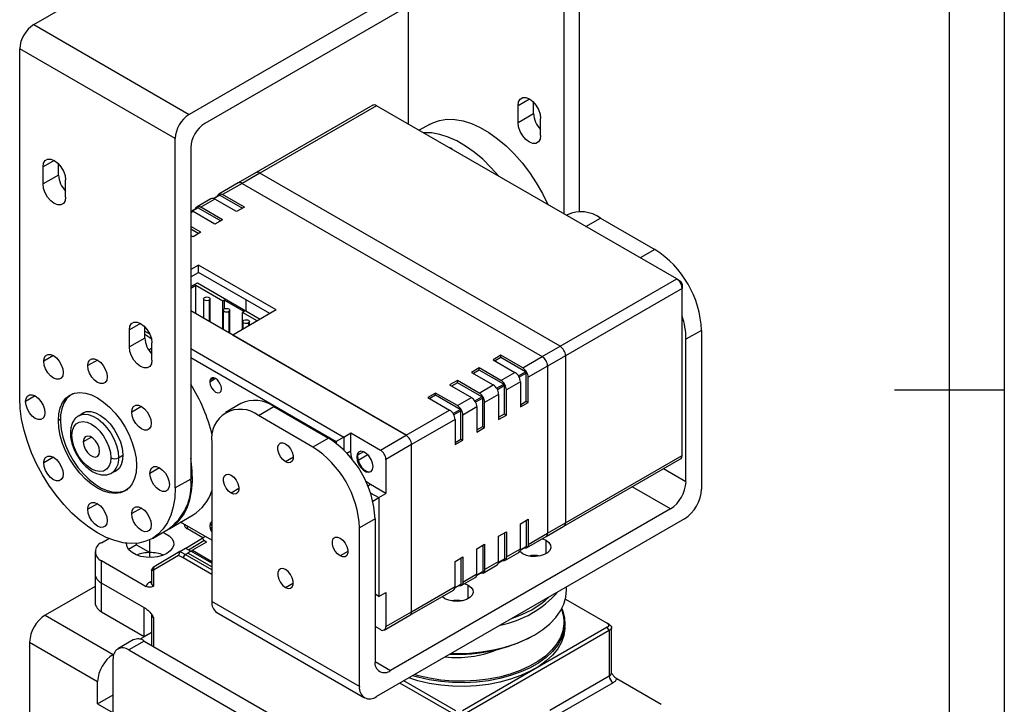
# Model space of a CAD drawing. Header units: inches. Extents: x -26 to 400, y -5 to 292.
# Tile 5 of 6: x 305 to 395, y 115 to 177. Entities that reach past the tile are written whole.
import ezdxf

# ---------------------------------------------------------------- set-up
doc = ezdxf.new("R2010")
doc.units = ezdxf.units.IN
doc.header["$MEASUREMENT"] = 0
for name, color, linetype in [('1轮廓实线层', 7, 'Continuous'), ('2细线层', 4, 'Continuous'), ('图框层', 7, 'Continuous')]:
    doc.layers.add(name, color=color, linetype=linetype)

# ---------------------------------------------------------------- blocks, each defined once
blk = doc.blocks.new('ZwmFrameMain_A3^_^无分区图框^_^landscape')
at = {"layer": '1轮廓实线层'}
for p, q in [((390, 287), (390, 0)), ((395, 143.5), (385, 143.5))]:
    blk.add_line(p, q, dxfattribs=at)
at = {"layer": '2细线层'}
blk.add_line((395, 292), (395, -5), dxfattribs=at)

msp = doc.modelspace()

# ---------------------------------------------------------------- linework, layer by layer
at = {"color": 7, "linetype": 'Continuous', "lineweight": 25}
for p, q in [((306.722, 176.743), (340.946, 196.5)), ((355.09, 188.335), (320.866, 168.577)), ((356.363, 159.728), (356.363, 187.6)), ((353.676, 185.885), (322.28, 167.761)), ((354.949, 185.15), (354.949, 159.532)), ((340.804, 167.698), (340.804, 178.454)), ((306.722, 176.743), (320.866, 168.577)), ((319.593, 166.373), (305.449, 174.538)), ((305.449, 142.775), (305.449, 174.538)), ((337.556, 169.405), (326.95, 163.282)), ((337.906, 169.371), (327.3, 163.247)), ((365.201, 153.614), (337.906, 169.371)), ((350.777, 167.839), (350.777, 169.39)), ((352.191, 168.655), (352.191, 169.669)), ((350.777, 167.839), (352.191, 168.655)), ((342.718, 167.672), (341.784, 167.132)), ((352.827, 166.655), (352.827, 168.207)), ((319.593, 134.61), (319.593, 166.373)), ((321.008, 165.556), (321.008, 135.426)), ((308.984, 163.066), (308.984, 164.08)), ((307.57, 162.25), (307.57, 163.801)), ((308.984, 163.066), (307.57, 162.25)), ((326.95, 163.282), (325.323, 162.343)), ((327.3, 163.247), (325.673, 162.309)), ((354.594, 147.491), (327.3, 163.247)), ((309.621, 161.066), (309.621, 162.617)), ((325.323, 162.343), (323.556, 161.323)), ((325.673, 162.309), (323.906, 161.288)), ((325.673, 162.309), (352.968, 146.552)), ((323.608, 161.232), (323.085, 160.93)), ((323.658, 161.227), (325.709, 160.043)), ((325.885, 160.145), (323.906, 161.288)), ((322.848, 160.915), (321.576, 160.18)), ((323.198, 160.88), (321.926, 160.145)), ((325.178, 159.737), (323.198, 160.88)), ((321.628, 160.089), (321.105, 159.787)), ((323.198, 158.594), (321.219, 159.737)), ((321.678, 160.084), (323.729, 158.9)), ((323.906, 159.002), (321.926, 160.145)), ((325.885, 160.145), (325.178, 159.737)), ((355.271, 159.447), (355.183, 159.397)), ((323.906, 159.002), (323.198, 158.594)), ((358.271, 159.15), (363.221, 156.293)), ((321.926, 157.859), (321.008, 158.389)), ((321.008, 158.185), (321.749, 157.757)), ((321.926, 157.859), (321.219, 157.451)), ((321.219, 157.451), (321.008, 157.573)), ((321.716, 154.878), (321.008, 154.469)), ((321.008, 153.807), (321.716, 154.216)), ((328.787, 150.796), (321.716, 154.878)), ((321.716, 154.216), (321.716, 154.878)), ((328.213, 150.465), (321.716, 154.216)), ((321.008, 152.916), (321.609, 153.263)), ((321.609, 153.263), (327.335, 149.958)), ((354.594, 147.491), (365.201, 153.614)), ((365.201, 153.614), (365.554, 153.41)), ((365.696, 153.165), (365.696, 152.757)), ((321.468, 153.018), (321.008, 152.753)), ((323.938, 151.593), (321.468, 153.018)), ((321.468, 150.449), (321.468, 153.018)), ((365.696, 152.757), (355.089, 146.633)), ((365.696, 137.569), (365.696, 152.757)), ((322.165, 151.806), (322.165, 150.047)), ((322.765, 149.7), (322.765, 151.806)), ((324.079, 151.674), (323.938, 151.593)), ((323.938, 149.023), (323.938, 151.593)), ((324.079, 151.674), (325.857, 150.648)), ((324.079, 150.908), (324.079, 151.674)), ((326.027, 151.727), (326.027, 150.713)), ((340.593, 139.408), (321.008, 150.715)), ((323.961, 150.77), (323.961, 149.01)), ((324.562, 148.663), (324.561, 150.77)), ((328.787, 150.796), (324.827, 148.51)), ((325.857, 150.648), (325.716, 150.566)), ((327.052, 149.795), (325.716, 150.566)), ((325.716, 149.023), (325.716, 150.566)), ((325.757, 149.734), (325.757, 149.047)), ((326.357, 149.394), (326.357, 149.734)), ((315.421, 147.429), (315.421, 148.98)), ((316.836, 148.245), (316.836, 149.259)), ((316.836, 148.878), (317.265, 148.63)), ((367.463, 148.944), (366.049, 148.128)), ((367.463, 148.944), (367.463, 134.507)), ((316.836, 148.245), (315.421, 147.429)), ((317.472, 146.245), (317.472, 147.796)), ((324.827, 148.51), (340.593, 139.408)), ((366.049, 135.16), (366.049, 148.128)), ((321.008, 147.286), (334.936, 139.245)), ((352.968, 146.552), (354.594, 147.491)), ((321.008, 146.47), (334.229, 138.837)), ((349.22, 146.674), (348.513, 146.266)), ((348.513, 146.266), (350.493, 145.123)), ((349.22, 146.47), (348.69, 146.164)), ((351.2, 145.531), (349.22, 146.674)), ((349.22, 146.47), (349.22, 146.674)), ((351.447, 145.184), (349.22, 146.47)), ((351.2, 145.531), (352.968, 146.552)), ((355.089, 146.633), (353.463, 145.695)), ((355.089, 146.633), (355.089, 131.446)), ((347.24, 145.531), (346.533, 145.123)), ((346.533, 145.123), (348.513, 143.98)), ((347.24, 145.327), (346.71, 145.021)), ((349.22, 144.388), (347.24, 145.531)), ((347.24, 145.327), (347.24, 145.531)), ((349.467, 144.041), (347.24, 145.327)), ((349.22, 144.388), (350.493, 145.123)), ((353.463, 145.695), (351.695, 144.674)), ((353.463, 145.695), (353.463, 130.507)), ((345.26, 144.388), (344.553, 143.98)), ((345.26, 144.184), (344.73, 143.878)), ((347.24, 143.245), (345.26, 144.388)), ((345.26, 144.184), (345.26, 144.388)), ((347.488, 142.898), (345.26, 144.184)), ((350.988, 144.266), (349.715, 143.531)), ((350.988, 144.266), (350.988, 141.98)), ((351.518, 142.49), (351.518, 145.062)), ((351.695, 142.388), (351.695, 144.674)), ((344.553, 143.98), (346.533, 142.837)), ((347.24, 143.245), (348.513, 143.98)), ((349.538, 141.347), (349.538, 143.919)), ((349.715, 141.245), (349.715, 143.531)), ((310.272, 143.167), (310.18, 143.115)), ((343.28, 143.245), (342.573, 142.837)), ((342.573, 142.837), (344.553, 141.694)), ((343.28, 143.041), (342.75, 142.735)), ((345.26, 142.103), (343.28, 143.245)), ((343.28, 143.041), (343.28, 143.245)), ((345.508, 141.755), (343.28, 143.041)), ((345.26, 142.103), (346.533, 142.837)), ((347.558, 140.204), (347.558, 142.776)), ((349.008, 143.123), (347.735, 142.388)), ((347.735, 140.102), (347.735, 142.388)), ((349.008, 143.123), (349.008, 140.837)), ((350.988, 142.184), (351.518, 142.49)), ((350.988, 141.98), (351.695, 142.388)), ((351.518, 142.49), (351.695, 142.388)), ((311.455, 141.541), (310.827, 141.179)), ((325.573, 142.303), (324.158, 141.486)), ((327.158, 141.189), (328.572, 142.006)), ((328.572, 142.006), (333.522, 139.148)), ((340.593, 139.408), (344.553, 141.694)), ((345.578, 139.061), (345.578, 141.633)), ((347.028, 141.98), (345.755, 141.245)), ((347.028, 141.98), (347.028, 139.694)), ((332.108, 138.332), (327.158, 141.189)), ((345.048, 140.837), (341.088, 138.551)), ((345.048, 140.837), (345.048, 138.551)), ((345.755, 138.959), (345.755, 141.245)), ((349.008, 141.041), (349.538, 141.347)), ((349.008, 140.837), (349.715, 141.245)), ((349.538, 141.347), (349.715, 141.245)), ((347.028, 139.898), (347.558, 140.204)), ((347.028, 139.694), (347.735, 140.102)), ((347.558, 140.204), (347.735, 140.102)), ((333.522, 139.148), (332.108, 138.332)), ((334.936, 139.245), (334.229, 138.837)), ((334.229, 138.837), (334.229, 138.671)), ((334.936, 139.245), (335.573, 139.612)), ((334.936, 139.245), (334.936, 138.052)), ((335.573, 139.612), (338.26, 138.061)), ((335.573, 137.979), (335.573, 139.612)), ((338.26, 138.061), (340.593, 139.408)), ((345.048, 138.755), (345.578, 139.061)), ((345.048, 138.551), (345.755, 138.959)), ((345.578, 139.061), (345.755, 138.959)), ((322.916, 138.739), (322.916, 124.302)), ((336.717, 137.909), (336.185, 137.602)), ((341.088, 138.551), (338.755, 137.204)), ((341.088, 123.363), (341.088, 138.551)), ((336.174, 137.46), (336.103, 137.419)), ((336.219, 137.138), (337.102, 137.647)), ((338.755, 137.204), (338.755, 134.101)), ((354.944, 131.125), (365.551, 137.248)), ((355.089, 131.446), (365.696, 137.569)), ((313.827, 135.982), (314.455, 136.345)), ((321.008, 135.426), (319.593, 134.61)), ((315.18, 134.454), (315.271, 134.507)), ((338.755, 134.101), (337.341, 134.918)), ((337.339, 134.183), (338.118, 133.734)), ((337.562, 133.413), (338.118, 133.734)), ((338.118, 133.734), (338.755, 134.101)), ((338.118, 133.734), (338.118, 124.752)), ((364.635, 132.711), (339.179, 118.015)), ((319.094, 130.94), (321.215, 132.165)), ((337.765, 131.8), (336.351, 130.983)), ((337.765, 131.8), (337.765, 118.832)), ((365.908, 131.812), (337.906, 115.647)), ((350.988, 131.365), (351.695, 131.773)), ((351.518, 131.671), (351.518, 129.303)), ((351.695, 131.773), (351.695, 129.486)), ((317.522, 130.031), (318.936, 130.847)), ((322.916, 129.854), (320.064, 131.5)), ((322.916, 129.854), (320.064, 131.5)), ((320.413, 131.298), (320.413, 131.29)), ((322.119, 130.066), (320.706, 130.882)), ((336.351, 116.546), (336.351, 130.983)), ((350.988, 129.078), (350.988, 131.365)), ((353.318, 130.186), (354.944, 131.125)), ((353.463, 130.507), (355.089, 131.446)), ((312.892, 129.637), (313.552, 130.018)), ((317.283, 128.735), (317.283, 129.906)), ((320.556, 129.127), (322.12, 130.066)), ((322.333, 130.19), (322.12, 130.066)), ((322.191, 129.821), (322.12, 130.066)), ((349.008, 130.222), (349.715, 130.63)), ((349.008, 127.935), (349.008, 130.222)), ((349.538, 130.528), (349.538, 128.16)), ((349.715, 130.63), (349.715, 128.343)), ((351.55, 129.166), (353.318, 130.186)), ((351.695, 129.486), (353.463, 130.507)), ((352.99, 129.997), (353.321, 129.853)), ((315.073, 129.603), (315.162, 129.551)), ((316.074, 129.432), (315.357, 129.018)), ((316.074, 129.432), (316.074, 129.58)), ((316.074, 129.432), (317.283, 128.735)), ((320.001, 128.835), (320.531, 129.141)), ((320.531, 129.141), (321.025, 128.861)), ((320.802, 128.988), (322.191, 129.821)), ((322.438, 129.679), (321.165, 128.944)), ((322.438, 129.679), (322.191, 129.821)), ((347.028, 129.079), (347.735, 129.487)), ((347.028, 126.792), (347.028, 129.079)), ((347.558, 129.385), (347.558, 127.017)), ((347.735, 129.487), (347.735, 127.2)), ((349.715, 128.343), (350.988, 129.078)), ((350.975, 128.955), (351.497, 129.257)), ((312.307, 128.821), (312.307, 126.779)), ((319.899, 128.486), (317.63, 127.124)), ((320.001, 128.835), (317.68, 127.441)), ((320.001, 128.835), (319.899, 128.486)), ((320.325, 128.245), (319.899, 128.486)), ((320.501, 128.552), (320.001, 128.835)), ((320.325, 128.245), (320.501, 128.552)), ((322.916, 126.75), (320.325, 128.245)), ((320.501, 128.552), (320.748, 128.695)), ((322.916, 127.158), (320.501, 128.552)), ((321.025, 128.861), (320.748, 128.695)), ((322.916, 127.444), (320.748, 128.695)), ((345.048, 127.936), (345.755, 128.344)), ((345.578, 128.242), (345.578, 125.874)), ((345.755, 128.344), (345.755, 126.058)), ((348.995, 127.812), (349.517, 128.114)), ((349.57, 128.023), (350.843, 128.758)), ((312.892, 125.963), (312.892, 128.004)), ((312.892, 128.004), (316.941, 125.667)), ((317.549, 127.362), (317.434, 127.169)), ((317.63, 127.124), (317.68, 127.441)), ((345.048, 125.649), (345.048, 127.936)), ((347.59, 126.88), (348.863, 127.615)), ((347.735, 127.2), (349.008, 127.935)), ((312.307, 126.779), (312.307, 124.166)), ((317.425, 127.146), (317.425, 125.963)), ((317.63, 127.124), (317.63, 125.677)), ((345.61, 125.737), (346.883, 126.472)), ((345.755, 126.058), (347.028, 126.792)), ((347.015, 126.669), (347.538, 126.971)), ((312.307, 125.665), (307.766, 123.044)), ((312.892, 123.35), (312.892, 125.963)), ((316.941, 123.626), (312.892, 125.963)), ((341.088, 123.363), (345.048, 125.649)), ((345.035, 125.526), (345.558, 125.828)), ((345.919, 125.915), (346.25, 125.771)), ((355.189, 125.321), (355.189, 125.625)), ((338.118, 124.752), (337.765, 124.956)), ((338.118, 124.752), (337.765, 124.956)), ((338.118, 124.752), (338.755, 125.119)), ((338.755, 125.119), (338.755, 122.016)), ((340.943, 123.043), (344.903, 125.329)), ((344.129, 124.546), (343.879, 124.738)), ((355.089, 124.505), (358.89, 122.31)), ((316.781, 121.105), (316.781, 123.718)), ((336.351, 116.546), (322.916, 124.302)), ((307.766, 123.044), (313.953, 119.472)), ((312.892, 123.35), (316.781, 121.105)), ((317.425, 123.105), (317.425, 120.325)), ((323.371, 123.294), (336.806, 115.538)), ((338.61, 121.696), (340.943, 123.043)), ((338.755, 122.016), (341.088, 123.363)), ((338.26, 121.73), (337.765, 122.016)), ((358.89, 121.943), (345.737, 114.35)), ((355.042, 121.998), (355.042, 122.325)), ((359.066, 122.208), (358.89, 122.31)), ((359.066, 121.637), (358.89, 121.943)), ((359.271, 117.799), (359.271, 121.931)), ((316.366, 120.865), (317.425, 121.476)), ((317.425, 121.476), (316.781, 121.105)), ((359.066, 121.637), (345.914, 114.044)), ((352.12, 121.158), (352.262, 121.24)), ((359.066, 121.637), (359.066, 117.513)), ((306.352, 120.594), (306.352, 103.855)), ((306.352, 120.594), (312.539, 117.022)), ((315.781, 120.796), (314.367, 119.98)), ((316.781, 120.697), (315.367, 119.881)), ((316.781, 120.697), (340.116, 107.226)), ((313.953, 119.472), (314.015, 119.508)), ((315.367, 119.881), (338.702, 106.41)), ((313.953, 114.165), (313.953, 119.064)), ((312.539, 114.981), (312.539, 117.022)), ((344.924, 114.044), (340.027, 116.872)), ((345.101, 114.35), (340.38, 117.076)), ((359.756, 117.279), (363.804, 114.942)), ((312.539, 114.981), (313.953, 115.797)), ((312.539, 114.981), (313.953, 114.165))]:
    msp.add_line(p, q, dxfattribs=at)
at = {"color": 1, "linetype": 'Continuous', "lineweight": 25}
for p, q in [((350.777, 169.39), (351.802, 169.982)), ((344.743, 165.424), (344.762, 165.434)), ((308.596, 164.393), (307.57, 163.801)), ((323.658, 161.227), (323.122, 160.917)), ((321.219, 159.737), (321.008, 159.615)), ((321.678, 160.084), (321.142, 159.774)), ((356.941, 158.382), (358.271, 159.15)), ((363.221, 156.293), (361.89, 155.525)), ((322.677, 151.684), (322.678, 149.751)), ((324.473, 150.648), (324.474, 148.714)), ((316.447, 149.572), (315.421, 148.98)), ((326.269, 149.612), (326.269, 149.343)), ((317.472, 147.308), (317.19, 147.145)), ((308.521, 146.641), (307.637, 146.131)), ((312.521, 146.246), (311.637, 145.735)), ((350.806, 144.814), (351.447, 145.184)), ((323.269, 144.552), (322.739, 144.245)), ((322.769, 144.432), (323.092, 144.619)), ((351.518, 145.062), (350.876, 144.691)), ((348.826, 143.671), (349.467, 144.041)), ((349.538, 143.919), (348.896, 143.548)), ((306.864, 142.979), (305.98, 142.469)), ((346.846, 142.528), (347.488, 142.898)), ((347.558, 142.776), (346.916, 142.406)), ((316.521, 142.023), (315.637, 141.513)), ((344.866, 141.385), (345.508, 141.755)), ((345.578, 141.633), (344.937, 141.263)), ((309.145, 140.846), (308.968, 140.744)), ((311.973, 139.234), (311.231, 138.805)), ((335.21, 137.77), (335.573, 137.979)), ((308.521, 137.403), (307.637, 136.893)), ((314.448, 137.356), (314.837, 137.58)), ((330.34, 137.408), (329.633, 136.999)), ((318.178, 136.448), (317.294, 135.937)), ((366.049, 135.16), (363.991, 136.348)), ((325.39, 134.549), (324.683, 134.141)), ((337.341, 134.918), (337.113, 134.786)), ((364.635, 132.711), (361.162, 134.715)), ((312.521, 133.181), (311.637, 132.671)), ((316.521, 132.785), (315.637, 132.275)), ((320.706, 130.882), (320.706, 131.129)), ((322.916, 131.283), (322.739, 131.181)), ((322.769, 130.959), (322.916, 131.044)), ((353.321, 128.629), (353.321, 129.853)), ((350.982, 128.993), (351.518, 129.303)), ((317.283, 128.294), (317.283, 128.735)), ((322.916, 127.77), (321.025, 128.861)), ((321.165, 128.944), (322.916, 127.934)), ((335.29, 128.834), (334.583, 128.426)), ((349.002, 127.85), (349.538, 128.16)), ((352.184, 128.376), (352.184, 128.473)), ((347.022, 126.707), (347.558, 127.017)), ((317.276, 126.045), (317.425, 126.13)), ((329.633, 125.568), (330.34, 125.976)), ((345.042, 125.564), (345.578, 125.874)), ((346.25, 124.546), (346.25, 125.771)), ((345.211, 124.293), (345.211, 124.392)), ((317.63, 122.82), (317.63, 120.207)), ((337.765, 118.832), (339.179, 118.015)), ((359.066, 117.513), (353.657, 114.391)), ((359.42, 116.901), (354.364, 113.982))]:
    msp.add_line(p, q, dxfattribs=at)
at = {"color": 7, "linetype": 'Continuous', "lineweight": 25, "flags": 128}
for points in [[(350.777, 169.39), (350.827, 169.727), (350.973, 169.973), (351.199, 170.104), (351.485, 170.107), (351.802, 169.982), (352.119, 169.742), (352.405, 169.408), (352.632, 169.016), (352.777, 168.601), (352.827, 168.207)], [(342.718, 167.672), (343.013, 167.823), (343.633, 168.034), (344.305, 168.133), (345.02, 168.116), (345.769, 167.985), (346.542, 167.741), (347.33, 167.388), (348.123, 166.929), (348.911, 166.37), (349.684, 165.719), (350.432, 164.984), (351.146, 164.173), (351.817, 163.297), (352.436, 162.368), (352.996, 161.397), (353.49, 160.395), (353.502, 160.367)], [(352.827, 166.655), (352.777, 166.318), (352.632, 166.072), (352.405, 165.941), (352.119, 165.938), (351.802, 166.063), (351.485, 166.304), (351.199, 166.637), (350.973, 167.03), (350.827, 167.444), (350.777, 167.839)], [(349.019, 162.955), (348.311, 163.759), (347.563, 164.494), (346.79, 165.145), (346.002, 165.704), (345.209, 166.163), (344.421, 166.517), (343.648, 166.761), (342.899, 166.892), (342.184, 166.908), (342.173, 166.907)], [(307.57, 163.801), (307.62, 164.138), (307.766, 164.384), (307.993, 164.515), (308.279, 164.518), (308.595, 164.393), (308.912, 164.152), (309.198, 163.819), (309.425, 163.426), (309.571, 163.012), (309.621, 162.617)], [(309.621, 161.066), (309.571, 160.729), (309.425, 160.483), (309.198, 160.352), (308.912, 160.349), (308.595, 160.474), (308.279, 160.715), (307.993, 161.048), (307.766, 161.441), (307.62, 161.855), (307.57, 162.25)], [(323.424, 161.125), (323.448, 161.199), (323.494, 161.272), (323.556, 161.323), (323.631, 161.351), (323.716, 161.354), (323.809, 161.333), (323.906, 161.288)], [(321.444, 159.982), (321.468, 160.056), (321.514, 160.129), (321.576, 160.18), (321.651, 160.208), (321.736, 160.211), (321.829, 160.19), (321.926, 160.145)], [(322.677, 151.684), (322.58, 151.646), (322.465, 151.633), (322.35, 151.646), (322.253, 151.684), (322.188, 151.74), (322.165, 151.806), (322.188, 151.873), (322.253, 151.929)], [(322.253, 151.929), (322.35, 151.966), (322.465, 151.979), (322.58, 151.966), (322.677, 151.929), (322.742, 151.873), (322.765, 151.806), (322.742, 151.74), (322.677, 151.684)], [(324.473, 150.648), (324.376, 150.61), (324.261, 150.597), (324.146, 150.61), (324.049, 150.648), (323.984, 150.704), (323.961, 150.77), (323.984, 150.836), (324.049, 150.893)], [(324.049, 150.893), (324.146, 150.93), (324.261, 150.943), (324.376, 150.93), (324.473, 150.893), (324.538, 150.836), (324.561, 150.77), (324.538, 150.704), (324.473, 150.648)], [(315.421, 148.98), (315.472, 149.317), (315.617, 149.563), (315.844, 149.694), (316.13, 149.697), (316.447, 149.572), (316.764, 149.331), (317.049, 148.998), (317.276, 148.605), (317.422, 148.191), (317.472, 147.796)], [(326.269, 149.612), (326.172, 149.574), (326.057, 149.561), (325.942, 149.574), (325.845, 149.611), (325.78, 149.668), (325.757, 149.734), (325.78, 149.8), (325.845, 149.856)], [(325.845, 149.856), (325.942, 149.894), (326.057, 149.907), (326.172, 149.894), (326.269, 149.856), (326.334, 149.8), (326.357, 149.734), (326.334, 149.668), (326.269, 149.612)], [(316.836, 148.602), (317.281, 148.282), (317.427, 148.171)], [(317.472, 146.245), (317.422, 145.908), (317.276, 145.662), (317.049, 145.531), (316.764, 145.528), (316.447, 145.653), (316.13, 145.894), (315.844, 146.227), (315.617, 146.62), (315.472, 147.034), (315.421, 147.429)], [(307.637, 146.131), (307.68, 146.422), (307.806, 146.634), (308.002, 146.747), (308.248, 146.749), (308.521, 146.642), (308.794, 146.434), (309.041, 146.147), (309.236, 145.808), (309.362, 145.451), (309.405, 145.111)], [(309.405, 145.111), (309.362, 144.82), (309.236, 144.608), (309.041, 144.495), (308.794, 144.492), (308.521, 144.6), (308.248, 144.808), (308.002, 145.095), (307.806, 145.434), (307.68, 145.791), (307.637, 146.131)], [(311.637, 145.735), (311.68, 146.026), (311.806, 146.238), (312.002, 146.351), (312.248, 146.353), (312.521, 146.246), (312.794, 146.038), (313.041, 145.751), (313.236, 145.412), (313.362, 145.055), (313.405, 144.715)], [(313.405, 144.715), (313.362, 144.424), (313.236, 144.212), (313.041, 144.099), (312.794, 144.097), (312.521, 144.204), (312.248, 144.412), (312.002, 144.699), (311.806, 145.038), (311.68, 145.395), (311.637, 145.735)], [(322.739, 144.245), (322.779, 143.988), (322.894, 143.723), (323.066, 143.491), (323.269, 143.327), (323.472, 143.256), (323.644, 143.29), (323.759, 143.422), (323.799, 143.633)], [(323.769, 143.855), (323.692, 144.064), (323.575, 144.262), (323.43, 144.43), (323.269, 144.552), (323.108, 144.616), (322.963, 144.616), (322.846, 144.553), (322.769, 144.432)], [(319.593, 134.61), (319.549, 133.721), (319.416, 132.895), (319.197, 132.142), (318.893, 131.471), (318.509, 130.891), (318.05, 130.409), (317.522, 130.031), (316.931, 129.762), (316.284, 129.605), (315.59, 129.563), (314.857, 129.636), (314.095, 129.822), (313.313, 130.12), (312.521, 130.526), (311.729, 131.034), (310.947, 131.639), (310.185, 132.333), (309.453, 133.106), (308.758, 133.95), (308.112, 134.853), (307.52, 135.805), (306.992, 136.793), (306.533, 137.805), (306.149, 138.828), (305.846, 139.849), (305.626, 140.856), (305.493, 141.835), (305.449, 142.775)], [(305.98, 142.469), (306.024, 142.759), (306.149, 142.971), (306.345, 143.084), (306.591, 143.087), (306.864, 142.979), (307.137, 142.771), (307.384, 142.484), (307.579, 142.145), (307.705, 141.788), (307.748, 141.448)], [(307.748, 141.448), (307.705, 141.158), (307.579, 140.946), (307.384, 140.833), (307.137, 140.83), (306.864, 140.938), (306.591, 141.145), (306.345, 141.432), (306.149, 141.771), (306.024, 142.128), (305.98, 142.469)], [(308.968, 140.744), (309.012, 141.361), (309.142, 141.911), (309.355, 142.383), (309.646, 142.764), (310.009, 143.044), (310.433, 143.218), (310.908, 143.28), (311.423, 143.229), (311.965, 143.066), (312.521, 142.796), (313.077, 142.424), (313.619, 141.961), (314.134, 141.417), (314.61, 140.806), (315.034, 140.144), (315.396, 139.445), (315.687, 138.728), (315.9, 138.01), (316.031, 137.309), (316.074, 136.641)], [(310.301, 143.178), (310.057, 143.036), (309.718, 142.724), (309.453, 142.315), (309.267, 141.818), (309.165, 141.248), (309.149, 140.616), (309.221, 139.94), (309.377, 139.235), (309.615, 138.518), (309.929, 137.809), (310.31, 137.123), (310.75, 136.479), (311.237, 135.891), (311.759, 135.374)], [(310.905, 141.224), (311.158, 141.427), (311.509, 141.552), (311.911, 141.555), (312.346, 141.438), (312.797, 141.204), (313.242, 140.865)], [(315.637, 141.513), (315.68, 141.803), (315.806, 142.015), (316.002, 142.128), (316.248, 142.131), (316.521, 142.023), (316.794, 141.816), (317.041, 141.528), (317.236, 141.19), (317.362, 140.833), (317.405, 140.492)], [(317.405, 140.492), (317.362, 140.202), (317.236, 139.99), (317.041, 139.877), (316.794, 139.874), (316.521, 139.982), (316.248, 140.19), (316.002, 140.477), (315.806, 140.815), (315.68, 141.172), (315.637, 141.513)], [(316.074, 136.641), (316.031, 136.025), (315.9, 135.474), (315.687, 135.002), (315.396, 134.621), (315.034, 134.341), (314.61, 134.167), (314.134, 134.106), (313.619, 134.157), (313.077, 134.319), (312.521, 134.59), (311.965, 134.961), (311.423, 135.424), (310.908, 135.968), (310.433, 136.579), (310.009, 137.242), (309.646, 137.94), (309.355, 138.658), (309.142, 139.376), (309.012, 140.077), (308.968, 140.744)], [(310.205, 139.397), (310.25, 139.825), (310.38, 140.181), (310.591, 140.447), (310.871, 140.609), (311.206, 140.658), (311.58, 140.594), (311.973, 140.418), (312.366, 140.139), (312.74, 139.773), (313.075, 139.336), (313.355, 138.851), (313.566, 138.343), (313.697, 137.836), (313.741, 137.356)], [(313.242, 140.865), (313.663, 140.435), (314.04, 139.932), (314.359, 139.38), (314.603, 138.801), (314.764, 138.222), (314.834, 137.667), (314.81, 137.161), (314.692, 136.727), (314.487, 136.382), (314.203, 136.142), (313.905, 136.028)], [(313.741, 137.356), (313.697, 136.927), (313.566, 136.571), (313.355, 136.306), (313.075, 136.144), (312.74, 136.094), (312.366, 136.159), (311.973, 136.335), (311.58, 136.613), (311.206, 136.98), (310.871, 137.417), (310.591, 137.901), (310.38, 138.41), (310.25, 138.917), (310.205, 139.397)], [(312.716, 137.948), (312.671, 138.267), (312.542, 138.599), (312.344, 138.905), (312.102, 139.146), (311.844, 139.295), (311.602, 139.333), (311.404, 139.256), (311.275, 139.072), (311.231, 138.805)], [(311.231, 138.805), (311.275, 138.486), (311.404, 138.154), (311.602, 137.848), (311.844, 137.606), (312.102, 137.458), (312.344, 137.42), (312.542, 137.497), (312.671, 137.68), (312.716, 137.948)], [(329.633, 136.999), (329.391, 137.188), (329.179, 137.453), (329.021, 137.761), (328.937, 138.076), (328.937, 138.36), (329.021, 138.578), (329.179, 138.704), (329.391, 138.723), (329.633, 138.633)], [(329.633, 138.633), (329.875, 138.444), (330.088, 138.179), (330.245, 137.871), (330.329, 137.556), (330.329, 137.272), (330.245, 137.054), (330.088, 136.928), (329.875, 136.909), (329.633, 136.999)], [(335.678, 137.224), (335.607, 137.562), (335.573, 137.979)], [(337.588, 136.562), (337.543, 136.881), (337.414, 137.213), (337.217, 137.519), (336.974, 137.76), (336.717, 137.909), (336.474, 137.947), (336.277, 137.87), (336.148, 137.687), (336.103, 137.419)], [(307.637, 136.893), (307.68, 137.183), (307.806, 137.396), (308.002, 137.508), (308.248, 137.511), (308.521, 137.403), (308.794, 137.196), (309.041, 136.909), (309.236, 136.57), (309.362, 136.213), (309.405, 135.873)], [(319.042, 130.911), (319.446, 131.175), (319.93, 131.621), (320.34, 132.168), (320.672, 132.808), (320.921, 133.533), (321.085, 134.335), (321.16, 135.203), (321.147, 136.126), (321.044, 137.093), (321.008, 137.326)], [(336.103, 137.419), (336.148, 137.1), (336.277, 136.768), (336.474, 136.462), (336.717, 136.221), (336.974, 136.072), (337.217, 136.034), (337.414, 136.111), (337.543, 136.295), (337.588, 136.562)], [(336.174, 137.46), (336.219, 137.141), (336.348, 136.809), (336.545, 136.503), (336.787, 136.261), (337.045, 136.113), (337.288, 136.075), (337.405, 136.104)], [(309.405, 135.873), (309.362, 135.582), (309.236, 135.37), (309.041, 135.257), (308.794, 135.254), (308.521, 135.362), (308.248, 135.57), (308.002, 135.857), (307.806, 136.196), (307.68, 136.553), (307.637, 136.893)], [(317.294, 135.937), (317.337, 136.228), (317.463, 136.44), (317.658, 136.553), (317.905, 136.555), (318.178, 136.448), (318.451, 136.24), (318.697, 135.953), (318.893, 135.614), (319.019, 135.257), (319.062, 134.917)], [(311.759, 135.374), (312.305, 134.942), (312.859, 134.604), (313.409, 134.369), (313.942, 134.242), (314.443, 134.228), (314.901, 134.326), (315.295, 134.527)], [(319.062, 134.917), (319.019, 134.626), (318.893, 134.414), (318.697, 134.301), (318.451, 134.299), (318.178, 134.406), (317.905, 134.614), (317.658, 134.901), (317.463, 135.24), (317.337, 135.597), (317.294, 135.937)], [(324.683, 134.141), (324.441, 134.33), (324.229, 134.594), (324.071, 134.903), (323.987, 135.218), (323.987, 135.501), (324.071, 135.719), (324.229, 135.845), (324.441, 135.865), (324.683, 135.774)], [(324.683, 135.774), (324.925, 135.585), (325.138, 135.321), (325.296, 135.012), (325.38, 134.697), (325.38, 134.414), (325.296, 134.196), (325.138, 134.07), (324.925, 134.051), (324.683, 134.141)], [(337.341, 134.918), (336.996, 135.156), (336.922, 135.217)], [(311.637, 132.671), (311.68, 132.961), (311.806, 133.173), (312.002, 133.286), (312.248, 133.289), (312.521, 133.181), (312.794, 132.973), (313.041, 132.686), (313.236, 132.347), (313.362, 131.99), (313.405, 131.65)], [(313.405, 131.65), (313.362, 131.36), (313.236, 131.148), (313.041, 131.035), (312.794, 131.032), (312.521, 131.14), (312.248, 131.347), (312.002, 131.635), (311.806, 131.973), (311.68, 132.33), (311.637, 132.671)], [(315.637, 132.275), (315.68, 132.565), (315.806, 132.777), (316.002, 132.89), (316.248, 132.893), (316.521, 132.785), (316.794, 132.578), (317.041, 132.29), (317.236, 131.952), (317.362, 131.595), (317.405, 131.254)], [(317.405, 131.254), (317.362, 130.964), (317.236, 130.752), (317.041, 130.639), (316.794, 130.636), (316.521, 130.744), (316.248, 130.951), (316.002, 131.239), (315.806, 131.577), (315.68, 131.934), (315.637, 132.275)], [(322.916, 131.535), (322.894, 131.524), (322.779, 131.392), (322.739, 131.181)], [(322.769, 130.959), (322.846, 130.749), (322.916, 130.622)], [(318.472, 130.58), (318.693, 130.486), (319.041, 130.272), (319.293, 130.017), (319.433, 129.736), (319.456, 129.442), (319.358, 129.154), (319.146, 128.888), (318.832, 128.657), (318.433, 128.476), (317.971, 128.353), (317.472, 128.297), (316.964, 128.31), (316.476, 128.391), (316.034, 128.537), (315.664, 128.738), (315.386, 128.983), (315.215, 129.26), (315.162, 129.551), (315.162, 129.551)], [(334.583, 128.426), (334.341, 128.615), (334.128, 128.88), (333.97, 129.188), (333.886, 129.503), (333.886, 129.787), (333.97, 130.005), (334.128, 130.131), (334.341, 130.15), (334.583, 130.059)], [(334.583, 130.059), (334.825, 129.87), (335.037, 129.606), (335.195, 129.298), (335.279, 128.983), (335.279, 128.699), (335.195, 128.481), (335.037, 128.355), (334.825, 128.336), (334.583, 128.426)], [(353.321, 129.853), (353.577, 129.656), (353.726, 129.425), (353.757, 129.179), (353.666, 128.938), (353.461, 128.722), (353.159, 128.548), (352.785, 128.429), (352.367, 128.377), (351.942, 128.395), (351.542, 128.481), (351.2, 128.629)], [(351.695, 129.486), (351.685, 129.38), (351.657, 129.289), (351.611, 129.217), (351.55, 129.166), (351.475, 129.138), (351.389, 129.135), (351.313, 129.15)], [(349.715, 128.343), (349.705, 128.237), (349.677, 128.146), (349.631, 128.074), (349.57, 128.023), (349.495, 127.995), (349.409, 127.992), (349.333, 128.007)], [(351.2, 128.629), (350.944, 128.826), (350.929, 128.842)], [(329.633, 127.201), (329.391, 127.291), (329.179, 127.272), (329.021, 127.146), (328.937, 126.928), (328.937, 126.645), (329.021, 126.33), (329.179, 126.021), (329.391, 125.757), (329.633, 125.568)], [(329.633, 125.568), (329.875, 125.477), (330.088, 125.496), (330.245, 125.623), (330.329, 125.841), (330.329, 126.124), (330.245, 126.439), (330.088, 126.748), (329.875, 127.012), (329.633, 127.201)], [(347.735, 127.2), (347.725, 127.094), (347.697, 127.004), (347.652, 126.931), (347.59, 126.88), (347.515, 126.852), (347.429, 126.849), (347.353, 126.865)], [(346.25, 125.771), (346.506, 125.574), (346.655, 125.343), (346.686, 125.097), (346.595, 124.856), (346.39, 124.64), (346.088, 124.466), (345.714, 124.347), (345.296, 124.295), (344.871, 124.313), (344.471, 124.399), (344.129, 124.546)], [(345.755, 126.058), (345.746, 125.952), (345.717, 125.861), (345.672, 125.788), (345.61, 125.737), (345.535, 125.709), (345.45, 125.706), (345.373, 125.722)], [(344.677, 119.556), (345.228, 119.549), (346.348, 119.587), (347.452, 119.698), (348.529, 119.88), (349.563, 120.13), (350.543, 120.445), (351.455, 120.822), (352.288, 121.255), (353.032, 121.74), (353.677, 122.269), (354.216, 122.837), (354.641, 123.436), (354.947, 124.059), (355.131, 124.697), (355.189, 125.344)], [(354.759, 123.646), (354.848, 123.422), (355.006, 122.798), (355.038, 122.167), (354.943, 121.538), (354.722, 120.92), (354.378, 120.321), (353.916, 119.749), (353.342, 119.212), (352.664, 118.717), (351.891, 118.271), (351.033, 117.88), (350.103, 117.548), (349.112, 117.282), (348.075, 117.083), (347.004, 116.956), (345.915, 116.901), (344.823, 116.919), (343.741, 117.01), (342.685, 117.174), (341.669, 117.407), (341.193, 117.545)], [(354.72, 123.573), (354.75, 123.492), (354.89, 122.973)], [(355.042, 121.998), (355.038, 121.84), (354.943, 121.212), (354.722, 120.594), (354.378, 119.995), (353.916, 119.423), (353.342, 118.886), (352.664, 118.391), (351.891, 117.945), (351.033, 117.553), (350.103, 117.222), (349.112, 116.955), (348.075, 116.757), (347.004, 116.629), (345.915, 116.574), (344.823, 116.592), (343.741, 116.684), (342.685, 116.847), (341.669, 117.08), (340.832, 117.336)], [(354.939, 122.545), (354.938, 122.25), (354.844, 121.628), (354.625, 121.017), (354.285, 120.424), (353.828, 119.858), (353.26, 119.327), (352.589, 118.837), (351.824, 118.396), (350.976, 118.009), (350.056, 117.681), (349.075, 117.417), (348.049, 117.221), (346.99, 117.094), (345.912, 117.04), (344.831, 117.058), (343.761, 117.149), (342.717, 117.31), (341.711, 117.541), (341.359, 117.641)]]:
    msp.add_lwpolyline(points, dxfattribs=at)
at = {"color": 1, "linetype": 'Continuous', "lineweight": 25, "flags": 128}
for points in [[(310.819, 141.174), (310.907, 141.22), (311.266, 141.314), (311.671, 141.289), (312.105, 141.145), (312.548, 140.889), (312.982, 140.532), (313.387, 140.09), (313.746, 139.581), (314.043, 139.03), (314.265, 138.458), (314.402, 137.892), (314.448, 137.356)], [(354.89, 122.973), (354.906, 122.874), (354.939, 122.545)]]:
    msp.add_lwpolyline(points, dxfattribs=at)
at = {"color": 7, "linetype": 'Continuous', "lineweight": 25}
for centre, radius, start, end in [((308.212, 174.413), 2.766, 122.60548, 177.39452), ((322.357, 166.247), 2.766, 122.60548, 177.39452), ((354.457, 168.771), 2.269, 182.92453, 224.09617), ((323.771, 165.43), 2.766, 122.60548, 177.39452), ((344.244, 164.76), 0.851, 45.53025, 74.47513), ((311.25, 163.182), 2.269, 182.92453, 224.09617), ((327.095, 162.961), 0.352, 54.38242, 114.30712), ((325.468, 162.022), 0.352, 54.38242, 114.30712), ((323.629, 161.186), 0.0503, 54.38183, 114.31395), ((322.993, 160.594), 0.352, 54.38242, 114.30712), ((320.983, 159.363), 0.442, 57.80662, 86.81093), ((321.649, 160.043), 0.0503, 54.38183, 114.31395), ((356.517, 156.729), 2.99, 54.0761, 114.61344), ((358.288, 148.546), 9.184, 2.48735, 57.51265), ((365.388, 153.151), 0.307, 2.60519, 57.39481), ((358.643, 148.027), 7.407, 0.78264, 17.79134), ((319.101, 148.361), 2.269, 182.92453, 224.09617), ((354.014, 146.585), 1.076, 2.60548, 57.39452), ((352.388, 145.646), 1.076, 2.60548, 57.39452), ((349.913, 144.217), 1.076, 2.60548, 57.39452), ((350.62, 144.625), 1.076, 2.60548, 57.39452), ((351.365, 145.055), 0.154, 2.60548, 57.39452), ((323.276, 144.254), 0.537, 160.63596, 180.90226), ((348.64, 143.482), 1.076, 2.60548, 57.39452), ((307.164, 135.539), 16.258, 13.73162, 31.62335), ((322.913, 143.625), 0.887, 0.54658, 15.03747), ((347.933, 143.074), 1.076, 2.60548, 57.39452), ((349.385, 143.912), 0.154, 2.60548, 57.39452), ((326.818, 139.584), 2.99, 54.0761, 114.61344), ((345.953, 141.931), 1.076, 2.60548, 57.39452), ((346.66, 142.339), 1.076, 2.60548, 57.39452), ((347.405, 142.769), 0.154, 2.60548, 57.39452), ((325.514, 139.138), 2.629, 51.28179, 188.72896), ((343.973, 140.788), 1.076, 2.60548, 57.39452), ((344.68, 141.196), 1.076, 2.60548, 57.39452), ((345.425, 141.626), 0.154, 2.60548, 57.39452), ((328.589, 131.401), 9.184, 2.48735, 57.51265), ((340.014, 138.502), 1.076, 2.60548, 57.39452), ((327.175, 130.585), 9.184, 2.48713, 57.51287), ((336.684, 137.522), 0.514, 129.5005, 186.88895), ((337.68, 137.155), 1.076, 2.60548, 57.39452), ((314.094, 138.038), 0.769, 242.60967, 297.39033), ((316.122, 134.879), 4.917, 304.91595, 6.39623), ((319.146, 135.531), 3.952, 301.58416, 342.55885), ((362.979, 135.3), 3.074, 302.60548, 357.39452), ((364.086, 134.66), 3.381, 302.60548, 357.39452), ((320.894, 131.326), 0.482, 184.26119, 247.05895), ((323.626, 131.189), 0.887, 180.54658, 195.03747), ((354.756, 131.403), 0.336, 304.05635, 7.25583), ((354.746, 131.408), 0.345, 305.01333, 6.29885), ((353.13, 130.465), 0.336, 304.05635, 7.25583), ((353.12, 130.469), 0.345, 305.01333, 6.29885), ((313.202, 128.821), 0.873, 110.78342, 249.21658), ((350.645, 129.04), 0.345, 305.01333, 6.29885), ((351.468, 129.298), 0.0503, 305.69804, 5.62038), ((317.279, 125.406), 3.328, 89.934, 110.96744), ((317.344, 125.415), 3.32, 68.97938, 91.05103), ((349.488, 128.155), 0.0503, 305.69804, 5.62038), ((352.26, 125.936), 2.538, 78.65382, 101.34618), ((348.665, 127.897), 0.345, 305.01333, 6.29885), ((313.307, 126.879), 1.006, 185.6948, 245.62534), ((346.685, 126.754), 0.345, 305.01333, 6.29885), ((347.508, 127.012), 0.0503, 305.69804, 5.62038), ((317.58, 125.437), 0.68, 116.54956, 160.2006), ((344.705, 125.611), 0.345, 305.01333, 6.29885), ((345.528, 125.869), 0.0503, 305.69804, 5.62038), ((347.391, 131.226), 9.251, 281.06697, 318.92766), ((347.438, 131.472), 9.153, 287.60221, 312.39241), ((313.307, 124.266), 1.006, 185.6948, 245.62534), ((323.994, 124.183), 1.085, 173.70115, 234.98667), ((345.189, 121.856), 2.536, 78.22978, 101.35306), ((309.422, 120.454), 3.074, 122.60548, 177.39452), ((340.745, 123.326), 0.345, 305.01333, 6.29885), ((340.755, 123.321), 0.336, 304.05635, 7.25583), ((338.453, 121.967), 0.306, 230.79671, 9.21404), ((345.377, 133.952), 14.462, 266.91613, 297.79277), ((314.815, 119.204), 0.873, 50.79671, 189.21404), ((316.196, 119.879), 1.006, 54.38242, 114.30712), ((315.609, 116.883), 3.074, 122.60548, 177.39452), ((345.241, 128.481), 9.289, 263.297, 292.44327), ((338.627, 118.692), 0.873, 170.78596, 309.20329), ((359.834, 117.548), 0.768, 182.60548, 237.39452), ((337.299, 116.392), 0.961, 170.78596, 309.20329), ((359.116, 117.509), 0.68, 296.54956, 340.2006)]:
    msp.add_arc(centre, radius, start, end, dxfattribs=at)
at = {"color": 1, "linetype": 'Continuous', "lineweight": 25}
for centre, radius, start, end in [((310.309, 139.626), 0.251, 185.70983, 245.62403), ((312.96, 137.201), 1.496, 305.73713, 5.94882), ((317.446, 126.314), 0.318, 237.88916, 265.81752), ((317.775, 125.998), 0.352, 185.6948, 245.62534), ((317.768, 123.135), 0.345, 184.91183, 246.31297), ((358.921, 117.834), 0.352, 294.37466, 354.3052)]:
    msp.add_arc(centre, radius, start, end, dxfattribs=at)
at = {"color": 7, "linetype": 'Continuous', "lineweight": 25}
for points, knots in [([(337.906, 169.371), (337.841, 169.401), (337.71, 169.461), (337.607, 169.424), (337.556, 169.405)], [0, 0, 0, 0, 0.500051, 1, 1, 1, 1]), ([(310.825, 141.162), (310.776, 141.136), (310.614, 141.054), (310.404, 140.818), (310.208, 140.48), (310.083, 140.073), (310.067, 139.763), (310.059, 139.601)], [0, 0, 0, 0, 0.095575, 0.311956, 0.528585, 0.753506, 1, 1, 1, 1]), ([(310.059, 139.601), (310.061, 139.511), (310.069, 139.254), (310.145, 138.812), (310.309, 138.285), (310.543, 137.768), (310.839, 137.279), (311.186, 136.834), (311.575, 136.449), (311.996, 136.138), (312.438, 135.914), (312.872, 135.798), (313.276, 135.793), (313.599, 135.857), (313.765, 135.96), (313.828, 135.999)], [0, 0, 0, 0, 0.0457774, 0.1303612, 0.2146539, 0.2986481, 0.3825388, 0.4666255, 0.5511766, 0.6365618, 0.7230221, 0.809978, 0.8845806, 0.9563596, 1, 1, 1, 1]), ([(365.551, 137.248), (365.551, 137.248), (365.604, 137.259), (365.67, 137.364), (365.687, 137.501), (365.696, 137.569)], [0, 0, 0, 0, 0.000102, 0.500051, 1, 1, 1, 1]), ([(321.025, 128.861), (321.034, 128.867), (321.053, 128.878), (321.083, 128.896), (321.11, 128.911), (321.13, 128.923), (321.149, 128.934), (321.16, 128.941), (321.165, 128.944)], [0, 0, 0, 0, 0.2567228, 0.518493, 0.6495441, 0.7676602, 0.88133, 1, 1, 1, 1]), ([(317.63, 127.124), (317.569, 127.116), (317.453, 127.102), (317.411, 127.132), (317.433, 127.165), (317.438, 127.172)], [0, 0, 0, 0, 0.465267, 0.891063, 1, 1, 1, 1]), ([(317.68, 127.441), (317.64, 127.417), (317.566, 127.372), (317.556, 127.365), (317.551, 127.362)], [0, 0, 0, 0, 0.550951, 1, 1, 1, 1]), ([(317.63, 125.677), (317.533, 125.639), (317.38, 125.58), (317.142, 125.575), (317.005, 125.638), (316.941, 125.667)], [0, 0, 0, 0, 0.4807314, 0.7576211, 1, 1, 1, 1]), ([(317.422, 125.964), (317.42, 125.949), (317.417, 125.928), (317.423, 125.937), (317.424, 125.939)], [0, 0, 0, 0, 0.7435, 1, 1, 1, 1]), ([(316.941, 123.626), (316.996, 123.588), (317.115, 123.507), (317.359, 123.239), (317.518, 122.992), (317.63, 122.82)], [0, 0, 0, 0, 0.211237, 0.448235, 1, 1, 1, 1]), ([(358.89, 122.31), (358.927, 122.284), (359, 122.23), (359.032, 122.127), (359, 122.024), (358.927, 121.97), (358.89, 121.943)], [0, 0, 0, 0, 0.249998, 0.499998, 0.749998, 1, 1, 1, 1]), ([(359.274, 117.775), (359.274, 117.775), (359.273, 117.775), (359.274, 117.791), (359.274, 117.798)], [0, 0, 0, 0, 0.595318, 1, 1, 1, 1]), ([(359.279, 117.775), (359.309, 117.731), (359.394, 117.602), (359.555, 117.42), (359.692, 117.324), (359.756, 117.279)], [0, 0, 0, 0, 0.214615, 0.633406, 1, 1, 1, 1])]:
    msp.add_open_spline(points, degree=3, knots=knots, dxfattribs=at)
for points in [[(365.696, 152.757), (365.688, 152.836), (365.673, 152.994), (365.559, 153.249), (365.395, 153.476), (365.265, 153.568), (365.201, 153.614)], [(359.066, 122.208), (359.124, 122.167), (359.239, 122.083), (359.288, 121.923), (359.239, 121.762), (359.124, 121.679), (359.066, 121.637)]]:
    msp.add_open_spline(points, degree=3, dxfattribs=at)

# ---------------------------------------------------------------- block references
at = {"layer": '图框层'}
msp.add_blockref('ZwmFrameMain_A3^_^无分区图框^_^landscape', (0, 0), dxfattribs=at)

doc.saveas('drawing.dxf')
